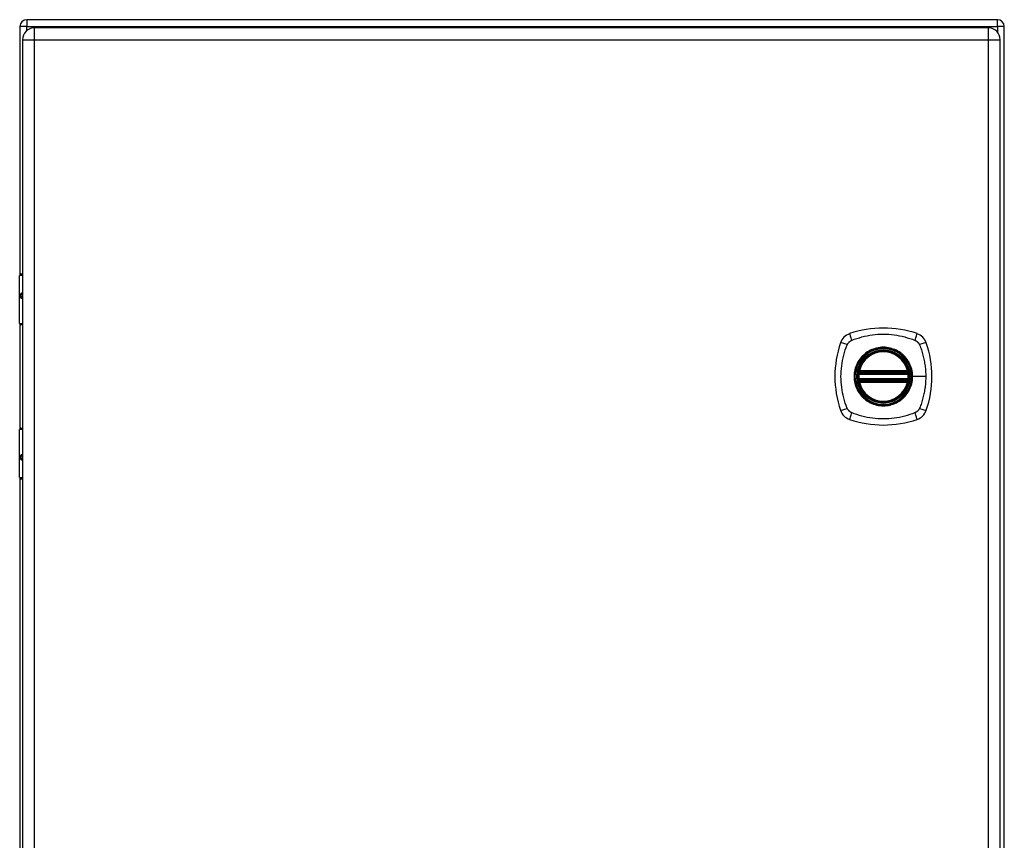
# Model space of a CAD drawing. Header units: inches. Extents: x 9.2 to 84.3, y 6 to 56.3.
# Tile 5 of 7: x 41.4 to 53.4, y 31.5 to 41.5. Entities that reach past the tile are written whole.
import ezdxf

# ---------------------------------------------------------------- set-up
doc = ezdxf.new("R2010")
doc.units = ezdxf.units.IN
doc.header["$MEASUREMENT"] = 0
doc.layers.add('Visible Edges(ANSI)', color=7, linetype='Continuous', lineweight=25)
doc.layers.add('Visible Tangent Edges(ANSI)', color=7, linetype='Continuous', lineweight=25)

msp = doc.modelspace()

# ---------------------------------------------------------------- linework, layer by layer
at = {"layer": 'Visible Edges(ANSI)'}
for p, q in [((41.445, 41.42), (41.445, 38.396)), ((53.361, 41.504), (41.529, 41.504)), ((53.445, 21.588), (53.445, 41.42)), ((53.249, 41.406), (41.623, 41.406)), ((41.477, 41.26), (41.477, 21.749)), ((53.395, 21.749), (53.395, 41.26)), ((41.442, 37.801), (41.442, 38.386)), ((41.462, 38.406), (41.477, 38.406)), ((41.477, 38.162), (41.474, 38.162)), ((41.474, 38.118), (41.477, 38.118)), ((41.445, 37.792), (41.445, 36.519)), ((41.477, 37.786), (41.458, 37.786)), ((51.678, 37.215), (52.264, 37.215)), ((51.674, 37.195), (52.268, 37.195)), ((52.268, 37.116), (51.674, 37.116)), ((52.264, 37.096), (51.678, 37.096)), ((41.442, 35.925), (41.442, 36.51)), ((41.458, 36.526), (41.477, 36.526)), ((41.477, 36.193), (41.474, 36.193)), ((41.474, 36.15), (41.477, 36.15)), ((41.445, 35.915), (41.445, 27.093)), ((41.477, 35.906), (41.462, 35.906))]:
    msp.add_line(p, q, dxfattribs=at)
at = {"layer": 'Visible Edges(ANSI)', "flags": 128}
for points in [[(51.662, 37.209), (51.662, 37.209), (51.662, 37.209), (51.662, 37.208), (51.662, 37.208), (51.662, 37.208), (51.662, 37.207), (51.662, 37.206), (51.662, 37.206), (51.662, 37.205), (51.662, 37.204), (51.661, 37.203), (51.661, 37.202), (51.661, 37.2), (51.661, 37.199), (51.661, 37.198), (51.661, 37.197), (51.66, 37.195), (51.66, 37.194), (51.66, 37.192), (51.66, 37.191), (51.66, 37.189), (51.659, 37.187), (51.659, 37.186), (51.659, 37.184)], [(51.659, 37.127), (51.659, 37.125), (51.659, 37.124), (51.66, 37.122), (51.66, 37.121), (51.66, 37.119), (51.66, 37.118), (51.66, 37.116), (51.661, 37.115), (51.661, 37.113), (51.661, 37.112), (51.661, 37.111), (51.661, 37.11), (51.661, 37.109), (51.662, 37.108), (51.662, 37.107), (51.662, 37.106), (51.662, 37.105), (51.662, 37.104), (51.662, 37.104), (51.662, 37.103), (51.662, 37.103), (51.662, 37.103), (51.662, 37.102), (51.662, 37.102)], [(52.283, 37.184), (52.282, 37.186), (52.282, 37.187), (52.282, 37.189), (52.282, 37.191), (52.282, 37.192), (52.281, 37.194), (52.281, 37.195), (52.281, 37.197), (52.281, 37.198), (52.281, 37.199), (52.281, 37.2), (52.28, 37.202), (52.28, 37.203), (52.28, 37.204), (52.28, 37.205), (52.28, 37.206), (52.28, 37.206), (52.28, 37.207), (52.279, 37.208), (52.279, 37.208), (52.279, 37.208), (52.279, 37.209), (52.279, 37.209), (52.279, 37.209)], [(52.279, 37.102), (52.279, 37.102), (52.279, 37.103), (52.279, 37.103), (52.279, 37.103), (52.279, 37.104), (52.28, 37.104), (52.28, 37.105), (52.28, 37.106), (52.28, 37.107), (52.28, 37.108), (52.28, 37.109), (52.28, 37.11), (52.281, 37.111), (52.281, 37.112), (52.281, 37.113), (52.281, 37.115), (52.281, 37.116), (52.281, 37.118), (52.282, 37.119), (52.282, 37.121), (52.282, 37.122), (52.282, 37.124), (52.282, 37.125), (52.283, 37.127)]]:
    msp.add_lwpolyline(points, dxfattribs=at)
at = {"layer": 'Visible Edges(ANSI)'}
for radius in [0.32, 0.315]:
    msp.add_circle((51.971, 37.156), radius, dxfattribs=at)
for centre, radius, start, end in [((41.529, 41.42), 0.084, 90, 180), ((53.361, 41.42), 0.084, 0, 90), ((41.623, 41.26), 0.146, 90, 180), ((53.249, 41.26), 0.146, 0, 90), ((41.462, 38.386), 0.0197, 90, 180), ((41.458, 37.801), 0.0157, 180, 270), ((51.971, 36.467), 1.28, 71.2278, 108.7722), ((51.616, 37.51), 0.177, 108.7722, 161.2278), ((52.326, 37.51), 0.177, 18.7722, 71.2278), ((52.66, 37.156), 1.28, 161.2278, 198.7722), ((51.971, 37.156), 0.313, 13.6344, 166.3656), ((51.282, 37.156), 1.28, 341.2278, 18.7722), ((51.971, 37.156), 0.313, 166.3656, 170.216), ((51.678, 37.227), 0.0118, 166.3656, 270), ((52.264, 37.227), 0.0118, 270, 13.6344), ((51.971, 37.156), 0.313, 9.784, 13.6344), ((51.971, 37.156), 0.313, 174.7499, 185.2501), ((51.674, 37.207), 0.0118, 170.216, 270), ((51.674, 37.104), 0.0118, 90, 189.784), ((51.971, 37.156), 0.313, 189.784, 193.6344), ((51.678, 37.085), 0.0118, 90, 193.6344), ((52.264, 37.085), 0.0118, 346.3656, 90), ((52.268, 37.207), 0.0118, 270, 9.784), ((52.268, 37.104), 0.0118, 350.216, 90), ((51.971, 37.156), 0.313, 346.3656, 350.216), ((51.971, 37.156), 0.313, 354.7499, 5.2501), ((51.971, 37.156), 0.313, 193.6344, 346.3656), ((51.616, 36.801), 0.177, 198.7722, 251.2278), ((52.326, 36.801), 0.177, 288.7722, 341.2278), ((51.971, 37.845), 1.28, 251.2278, 288.7722), ((41.458, 36.51), 0.0157, 90, 180), ((41.462, 35.925), 0.0197, 180, 270)]:
    msp.add_arc(centre, radius, start, end, dxfattribs=at)
at = {"layer": 'Visible Tangent Edges(ANSI)'}
for p, q in [((41.529, 41.42), (41.445, 41.42)), ((41.529, 41.504), (41.529, 41.42)), ((41.529, 41.42), (53.361, 41.42)), ((41.529, 41.372), (41.529, 41.42)), ((53.361, 41.42), (53.361, 41.504)), ((53.361, 41.42), (53.361, 41.353)), ((53.445, 41.42), (53.361, 41.42)), ((41.623, 41.26), (41.623, 41.406)), ((53.249, 41.406), (53.249, 41.26)), ((41.477, 41.26), (41.623, 41.26)), ((41.623, 41.26), (53.249, 41.26)), ((41.623, 21.749), (41.623, 41.26)), ((53.249, 41.26), (53.395, 41.26)), ((53.249, 41.26), (53.249, 21.749)), ((41.477, 38.386), (41.442, 38.386)), ((41.465, 38.171), (41.477, 38.171)), ((41.477, 38.108), (41.465, 38.108)), ((41.442, 37.801), (41.477, 37.801)), ((51.667, 37.229), (51.678, 37.227)), ((51.678, 37.215), (51.678, 37.227)), ((52.264, 37.227), (51.678, 37.227)), ((51.678, 37.205), (51.678, 37.215)), ((52.264, 37.227), (52.275, 37.229)), ((52.264, 37.227), (52.264, 37.215)), ((52.264, 37.215), (52.264, 37.205)), ((51.659, 37.184), (51.671, 37.183)), ((51.659, 37.127), (51.671, 37.128)), ((51.668, 37.208), (51.662, 37.209)), ((51.662, 37.102), (51.668, 37.103)), ((51.671, 37.183), (52.271, 37.183)), ((52.271, 37.128), (51.671, 37.128)), ((51.674, 37.195), (51.674, 37.205)), ((51.674, 37.106), (51.674, 37.116)), ((51.678, 37.205), (52.264, 37.205)), ((51.678, 37.096), (51.678, 37.106)), ((52.264, 37.106), (51.678, 37.106)), ((51.678, 37.085), (51.678, 37.096)), ((52.264, 37.106), (52.264, 37.096)), ((52.264, 37.096), (52.264, 37.085)), ((52.268, 37.205), (52.268, 37.195)), ((52.268, 37.116), (52.268, 37.106)), ((52.271, 37.183), (52.283, 37.184)), ((52.271, 37.128), (52.283, 37.127)), ((52.279, 37.209), (52.273, 37.208)), ((52.273, 37.103), (52.279, 37.102)), ((52.323, 37.156), (52.328, 37.156)), ((52.487, 37.156), (52.328, 37.156)), ((51.678, 37.085), (51.667, 37.082)), ((51.678, 37.085), (52.264, 37.085)), ((52.275, 37.082), (52.264, 37.085)), ((41.477, 36.51), (41.442, 36.51)), ((41.465, 36.203), (41.477, 36.203)), ((41.477, 36.14), (41.465, 36.14)), ((41.442, 35.925), (41.477, 35.925))]:
    msp.add_line(p, q, dxfattribs=at)
at = {"layer": 'Visible Tangent Edges(ANSI)', "flags": 128}
for points in [[(41.465, 38.171), (41.463, 38.171), (41.461, 38.17), (41.459, 38.169), (41.457, 38.168), (41.456, 38.165), (41.455, 38.163), (41.453, 38.16), (41.452, 38.156), (41.452, 38.152), (41.451, 38.148), (41.451, 38.144), (41.451, 38.14), (41.451, 38.136), (41.451, 38.131), (41.452, 38.127), (41.453, 38.124), (41.453, 38.12), (41.455, 38.117), (41.456, 38.114), (41.457, 38.112), (41.459, 38.111), (41.461, 38.109), (41.463, 38.109), (41.465, 38.108)], [(41.474, 38.118), (41.472, 38.118), (41.47, 38.119), (41.468, 38.12), (41.466, 38.121), (41.465, 38.122), (41.464, 38.124), (41.463, 38.126), (41.462, 38.129), (41.461, 38.131), (41.461, 38.134), (41.46, 38.137), (41.46, 38.14), (41.46, 38.143), (41.461, 38.146), (41.461, 38.148), (41.462, 38.151), (41.463, 38.153), (41.464, 38.156), (41.465, 38.157), (41.466, 38.159), (41.468, 38.16), (41.47, 38.161), (41.472, 38.161), (41.474, 38.162)], [(51.531, 37.544), (51.532, 37.547), (51.534, 37.55), (51.535, 37.552), (51.537, 37.555), (51.538, 37.558), (51.54, 37.56), (51.542, 37.563), (51.544, 37.565), (51.546, 37.568), (51.548, 37.57), (51.55, 37.572), (51.552, 37.574), (51.554, 37.577), (51.557, 37.579), (51.559, 37.581), (51.561, 37.583), (51.564, 37.584), (51.566, 37.586), (51.569, 37.588), (51.571, 37.59), (51.574, 37.591), (51.577, 37.593), (51.579, 37.594), (51.582, 37.596)], [(51.582, 37.596), (51.616, 37.609), (51.647, 37.62), (51.678, 37.629), (51.71, 37.638), (51.742, 37.646), (51.774, 37.653), (51.806, 37.659), (51.839, 37.664), (51.872, 37.667), (51.905, 37.67), (51.938, 37.672), (51.971, 37.672), (52.004, 37.672), (52.037, 37.67), (52.07, 37.667), (52.102, 37.664), (52.135, 37.659), (52.167, 37.653), (52.2, 37.646), (52.232, 37.638), (52.263, 37.629), (52.295, 37.62), (52.326, 37.609), (52.359, 37.596)], [(52.359, 37.596), (52.361, 37.595), (52.362, 37.594), (52.364, 37.593), (52.365, 37.593), (52.366, 37.592), (52.368, 37.591), (52.369, 37.59), (52.37, 37.59), (52.372, 37.589), (52.373, 37.588), (52.374, 37.587), (52.375, 37.586), (52.377, 37.585), (52.378, 37.584), (52.379, 37.584), (52.38, 37.583), (52.382, 37.582), (52.383, 37.581), (52.384, 37.58), (52.385, 37.579), (52.386, 37.578), (52.387, 37.577), (52.388, 37.575), (52.39, 37.574)], [(52.39, 37.574), (52.391, 37.573), (52.392, 37.572), (52.393, 37.571), (52.394, 37.57), (52.395, 37.569), (52.396, 37.568), (52.397, 37.566), (52.398, 37.565), (52.399, 37.564), (52.4, 37.563), (52.401, 37.562), (52.401, 37.56), (52.402, 37.559), (52.403, 37.558), (52.404, 37.556), (52.405, 37.555), (52.406, 37.554), (52.406, 37.552), (52.407, 37.551), (52.408, 37.55), (52.409, 37.548), (52.409, 37.547), (52.41, 37.546), (52.411, 37.544)], [(51.531, 36.767), (51.517, 36.801), (51.507, 36.832), (51.497, 36.863), (51.488, 36.895), (51.48, 36.927), (51.474, 36.959), (51.468, 36.991), (51.463, 37.024), (51.459, 37.057), (51.456, 37.089), (51.455, 37.122), (51.454, 37.155), (51.455, 37.188), (51.456, 37.221), (51.459, 37.254), (51.463, 37.287), (51.468, 37.32), (51.474, 37.352), (51.48, 37.384), (51.488, 37.416), (51.497, 37.448), (51.507, 37.48), (51.517, 37.511), (51.531, 37.544)], [(52.323, 37.156), (52.311, 37.064), (52.276, 36.979), (52.22, 36.906), (52.147, 36.85), (52.062, 36.815), (51.97, 36.803), (51.879, 36.816), (51.794, 36.851), (51.721, 36.907), (51.666, 36.979), (51.631, 37.065), (51.619, 37.156), (51.631, 37.247), (51.666, 37.332), (51.722, 37.405), (51.795, 37.461), (51.88, 37.496), (51.971, 37.508), (52.062, 37.496), (52.147, 37.46), (52.22, 37.405), (52.276, 37.332), (52.311, 37.247), (52.323, 37.156)], [(52.198, 37.43), (52.182, 37.443), (52.165, 37.455), (52.148, 37.465), (52.13, 37.475), (52.111, 37.484), (52.092, 37.491), (52.072, 37.498), (52.052, 37.503), (52.032, 37.507), (52.012, 37.51), (51.991, 37.512), (51.971, 37.512), (51.95, 37.512), (51.93, 37.51), (51.909, 37.507), (51.889, 37.503), (51.869, 37.498), (51.85, 37.491), (51.83, 37.484), (51.812, 37.475), (51.794, 37.465), (51.776, 37.455), (51.759, 37.443), (51.743, 37.43)], [(52.411, 37.544), (52.419, 37.526), (52.425, 37.511), (52.43, 37.495), (52.435, 37.48), (52.44, 37.464), (52.445, 37.448), (52.449, 37.432), (52.453, 37.417), (52.457, 37.401), (52.461, 37.385), (52.465, 37.368), (52.468, 37.352), (52.471, 37.336), (52.474, 37.32), (52.476, 37.304), (52.479, 37.287), (52.481, 37.271), (52.483, 37.254), (52.484, 37.238), (52.485, 37.222), (52.486, 37.205), (52.487, 37.189), (52.487, 37.172), (52.487, 37.156)], [(51.696, 37.383), (51.684, 37.367), (51.672, 37.35), (51.661, 37.333), (51.651, 37.314), (51.643, 37.296), (51.635, 37.277), (51.629, 37.257), (51.623, 37.237), (51.619, 37.217), (51.616, 37.197), (51.615, 37.176), (51.614, 37.155), (51.615, 37.135), (51.616, 37.114), (51.619, 37.094), (51.623, 37.074), (51.629, 37.054), (51.635, 37.034), (51.643, 37.015), (51.652, 36.997), (51.661, 36.978), (51.672, 36.961), (51.684, 36.944), (51.696, 36.928)], [(51.743, 37.43), (51.741, 37.428), (51.739, 37.427), (51.737, 37.425), (51.735, 37.423), (51.733, 37.421), (51.731, 37.419), (51.729, 37.417), (51.727, 37.416), (51.725, 37.414), (51.723, 37.412), (51.721, 37.41), (51.719, 37.408), (51.717, 37.406), (51.715, 37.404), (51.713, 37.402), (51.711, 37.4), (51.709, 37.398), (51.707, 37.396), (51.705, 37.394), (51.703, 37.392), (51.702, 37.39), (51.7, 37.387), (51.698, 37.385), (51.696, 37.383)], [(52.245, 37.383), (52.244, 37.385), (52.242, 37.387), (52.24, 37.39), (52.238, 37.392), (52.236, 37.394), (52.234, 37.396), (52.233, 37.398), (52.231, 37.4), (52.229, 37.402), (52.227, 37.404), (52.225, 37.406), (52.223, 37.408), (52.221, 37.41), (52.219, 37.412), (52.217, 37.414), (52.215, 37.416), (52.213, 37.417), (52.211, 37.419), (52.209, 37.421), (52.207, 37.423), (52.205, 37.425), (52.203, 37.427), (52.201, 37.428), (52.198, 37.43)], [(52.328, 37.156), (52.328, 37.166), (52.327, 37.176), (52.326, 37.186), (52.325, 37.197), (52.324, 37.207), (52.322, 37.217), (52.32, 37.227), (52.318, 37.237), (52.316, 37.247), (52.313, 37.257), (52.31, 37.267), (52.306, 37.277), (52.303, 37.286), (52.299, 37.296), (52.295, 37.305), (52.29, 37.314), (52.286, 37.324), (52.281, 37.333), (52.275, 37.341), (52.27, 37.35), (52.264, 37.359), (52.258, 37.367), (52.252, 37.375), (52.245, 37.383)], [(51.667, 37.229), (51.666, 37.228), (51.666, 37.228), (51.666, 37.227), (51.666, 37.226), (51.666, 37.225), (51.666, 37.224), (51.666, 37.223), (51.666, 37.222), (51.666, 37.221), (51.666, 37.22), (51.666, 37.219), (51.666, 37.218), (51.666, 37.217), (51.666, 37.216), (51.666, 37.215), (51.666, 37.214), (51.666, 37.213), (51.666, 37.213), (51.667, 37.212), (51.667, 37.211), (51.667, 37.21), (51.668, 37.209), (51.668, 37.209), (51.668, 37.208)], [(52.273, 37.208), (52.274, 37.209), (52.274, 37.209), (52.274, 37.21), (52.275, 37.211), (52.275, 37.212), (52.275, 37.213), (52.275, 37.213), (52.276, 37.214), (52.276, 37.215), (52.276, 37.216), (52.276, 37.217), (52.276, 37.218), (52.276, 37.219), (52.276, 37.22), (52.276, 37.221), (52.276, 37.222), (52.276, 37.223), (52.276, 37.224), (52.276, 37.225), (52.276, 37.226), (52.276, 37.227), (52.275, 37.228), (52.275, 37.228), (52.275, 37.229)], [(51.668, 37.103), (51.668, 37.103), (51.668, 37.102), (51.667, 37.101), (51.667, 37.1), (51.667, 37.099), (51.666, 37.099), (51.666, 37.098), (51.666, 37.097), (51.666, 37.096), (51.666, 37.095), (51.666, 37.094), (51.666, 37.093), (51.666, 37.092), (51.666, 37.091), (51.666, 37.09), (51.666, 37.089), (51.666, 37.088), (51.666, 37.088), (51.666, 37.087), (51.666, 37.086), (51.666, 37.085), (51.666, 37.084), (51.666, 37.083), (51.667, 37.082)], [(51.668, 37.208), (51.669, 37.208), (51.669, 37.207), (51.669, 37.207), (51.669, 37.207), (51.669, 37.207), (51.67, 37.207), (51.67, 37.207), (51.67, 37.207), (51.67, 37.206), (51.67, 37.206), (51.671, 37.206), (51.671, 37.206), (51.671, 37.206), (51.671, 37.206), (51.672, 37.206), (51.672, 37.206), (51.672, 37.206), (51.672, 37.205), (51.673, 37.205), (51.673, 37.205), (51.673, 37.205), (51.673, 37.205), (51.674, 37.205), (51.674, 37.205)], [(51.674, 37.106), (51.674, 37.106), (51.673, 37.106), (51.673, 37.106), (51.673, 37.106), (51.673, 37.106), (51.672, 37.106), (51.672, 37.106), (51.672, 37.106), (51.672, 37.105), (51.671, 37.105), (51.671, 37.105), (51.671, 37.105), (51.671, 37.105), (51.67, 37.105), (51.67, 37.105), (51.67, 37.105), (51.67, 37.105), (51.67, 37.104), (51.669, 37.104), (51.669, 37.104), (51.669, 37.104), (51.669, 37.104), (51.669, 37.104), (51.668, 37.103)], [(51.671, 37.183), (51.671, 37.184), (51.671, 37.185), (51.671, 37.185), (51.672, 37.186), (51.672, 37.187), (51.672, 37.188), (51.672, 37.188), (51.672, 37.189), (51.672, 37.19), (51.673, 37.19), (51.673, 37.191), (51.673, 37.192), (51.673, 37.192), (51.673, 37.193), (51.673, 37.193), (51.673, 37.193), (51.674, 37.194), (51.674, 37.194), (51.674, 37.194), (51.674, 37.195), (51.674, 37.195), (51.674, 37.195), (51.674, 37.195), (51.674, 37.195)], [(51.674, 37.116), (51.674, 37.116), (51.674, 37.116), (51.674, 37.116), (51.674, 37.117), (51.674, 37.117), (51.674, 37.117), (51.674, 37.117), (51.673, 37.118), (51.673, 37.118), (51.673, 37.119), (51.673, 37.119), (51.673, 37.12), (51.673, 37.12), (51.673, 37.121), (51.672, 37.122), (51.672, 37.122), (51.672, 37.123), (51.672, 37.124), (51.672, 37.124), (51.672, 37.125), (51.671, 37.126), (51.671, 37.127), (51.671, 37.127), (51.671, 37.128)], [(51.674, 37.205), (51.674, 37.205), (51.674, 37.205), (51.675, 37.205), (51.675, 37.205), (51.675, 37.205), (51.675, 37.205), (51.675, 37.205), (51.675, 37.205), (51.676, 37.205), (51.676, 37.205), (51.676, 37.205), (51.676, 37.205), (51.676, 37.205), (51.676, 37.205), (51.677, 37.205), (51.677, 37.205), (51.677, 37.205), (51.677, 37.205), (51.677, 37.205), (51.677, 37.205), (51.678, 37.205), (51.678, 37.205), (51.678, 37.205), (51.678, 37.205)], [(51.678, 37.106), (51.678, 37.106), (51.678, 37.106), (51.678, 37.106), (51.677, 37.106), (51.677, 37.106), (51.677, 37.106), (51.677, 37.106), (51.677, 37.106), (51.677, 37.106), (51.676, 37.106), (51.676, 37.106), (51.676, 37.106), (51.676, 37.106), (51.676, 37.106), (51.676, 37.106), (51.675, 37.106), (51.675, 37.106), (51.675, 37.106), (51.675, 37.106), (51.675, 37.106), (51.675, 37.106), (51.674, 37.106), (51.674, 37.106), (51.674, 37.106)], [(52.245, 36.928), (52.252, 36.936), (52.258, 36.944), (52.264, 36.953), (52.27, 36.961), (52.275, 36.97), (52.281, 36.979), (52.286, 36.988), (52.29, 36.997), (52.295, 37.006), (52.299, 37.016), (52.303, 37.025), (52.306, 37.035), (52.31, 37.044), (52.313, 37.054), (52.316, 37.064), (52.318, 37.074), (52.32, 37.084), (52.322, 37.094), (52.324, 37.104), (52.325, 37.115), (52.326, 37.125), (52.327, 37.135), (52.328, 37.145), (52.328, 37.156)], [(52.264, 37.205), (52.264, 37.205), (52.264, 37.205), (52.264, 37.205), (52.264, 37.205), (52.264, 37.205), (52.265, 37.205), (52.265, 37.205), (52.265, 37.205), (52.265, 37.205), (52.265, 37.205), (52.265, 37.205), (52.266, 37.205), (52.266, 37.205), (52.266, 37.205), (52.266, 37.205), (52.266, 37.205), (52.266, 37.205), (52.267, 37.205), (52.267, 37.205), (52.267, 37.205), (52.267, 37.205), (52.267, 37.205), (52.267, 37.205), (52.268, 37.205)], [(52.268, 37.106), (52.267, 37.106), (52.267, 37.106), (52.267, 37.106), (52.267, 37.106), (52.267, 37.106), (52.267, 37.106), (52.266, 37.106), (52.266, 37.106), (52.266, 37.106), (52.266, 37.106), (52.266, 37.106), (52.266, 37.106), (52.265, 37.106), (52.265, 37.106), (52.265, 37.106), (52.265, 37.106), (52.265, 37.106), (52.265, 37.106), (52.264, 37.106), (52.264, 37.106), (52.264, 37.106), (52.264, 37.106), (52.264, 37.106), (52.264, 37.106)], [(52.268, 37.205), (52.268, 37.205), (52.268, 37.205), (52.268, 37.205), (52.269, 37.205), (52.269, 37.205), (52.269, 37.205), (52.269, 37.206), (52.27, 37.206), (52.27, 37.206), (52.27, 37.206), (52.27, 37.206), (52.271, 37.206), (52.271, 37.206), (52.271, 37.206), (52.271, 37.206), (52.272, 37.207), (52.272, 37.207), (52.272, 37.207), (52.272, 37.207), (52.273, 37.207), (52.273, 37.207), (52.273, 37.207), (52.273, 37.208), (52.273, 37.208)], [(52.268, 37.195), (52.268, 37.195), (52.268, 37.195), (52.268, 37.195), (52.268, 37.195), (52.268, 37.194), (52.268, 37.194), (52.268, 37.194), (52.268, 37.193), (52.268, 37.193), (52.268, 37.193), (52.269, 37.192), (52.269, 37.192), (52.269, 37.191), (52.269, 37.19), (52.269, 37.19), (52.269, 37.189), (52.27, 37.188), (52.27, 37.188), (52.27, 37.187), (52.27, 37.186), (52.27, 37.185), (52.27, 37.185), (52.271, 37.184), (52.271, 37.183)], [(52.271, 37.128), (52.271, 37.127), (52.27, 37.127), (52.27, 37.126), (52.27, 37.125), (52.27, 37.124), (52.27, 37.124), (52.27, 37.123), (52.269, 37.122), (52.269, 37.122), (52.269, 37.121), (52.269, 37.12), (52.269, 37.12), (52.269, 37.119), (52.268, 37.119), (52.268, 37.118), (52.268, 37.118), (52.268, 37.117), (52.268, 37.117), (52.268, 37.117), (52.268, 37.117), (52.268, 37.116), (52.268, 37.116), (52.268, 37.116), (52.268, 37.116)], [(52.273, 37.103), (52.273, 37.104), (52.273, 37.104), (52.273, 37.104), (52.273, 37.104), (52.272, 37.104), (52.272, 37.104), (52.272, 37.105), (52.272, 37.105), (52.271, 37.105), (52.271, 37.105), (52.271, 37.105), (52.271, 37.105), (52.27, 37.105), (52.27, 37.105), (52.27, 37.105), (52.27, 37.106), (52.269, 37.106), (52.269, 37.106), (52.269, 37.106), (52.269, 37.106), (52.268, 37.106), (52.268, 37.106), (52.268, 37.106), (52.268, 37.106)], [(52.275, 37.082), (52.275, 37.083), (52.275, 37.084), (52.276, 37.085), (52.276, 37.086), (52.276, 37.087), (52.276, 37.088), (52.276, 37.088), (52.276, 37.089), (52.276, 37.09), (52.276, 37.091), (52.276, 37.092), (52.276, 37.093), (52.276, 37.094), (52.276, 37.095), (52.276, 37.096), (52.276, 37.097), (52.275, 37.098), (52.275, 37.099), (52.275, 37.099), (52.275, 37.1), (52.274, 37.101), (52.274, 37.102), (52.274, 37.103), (52.273, 37.103)], [(52.487, 37.156), (52.487, 37.139), (52.487, 37.123), (52.486, 37.106), (52.485, 37.09), (52.484, 37.073), (52.483, 37.057), (52.481, 37.04), (52.479, 37.024), (52.476, 37.008), (52.474, 36.991), (52.471, 36.975), (52.468, 36.959), (52.465, 36.943), (52.461, 36.927), (52.457, 36.911), (52.453, 36.895), (52.449, 36.879), (52.445, 36.863), (52.44, 36.847), (52.435, 36.832), (52.43, 36.816), (52.425, 36.801), (52.419, 36.785), (52.411, 36.767)], [(51.696, 36.928), (51.698, 36.926), (51.7, 36.924), (51.702, 36.922), (51.703, 36.92), (51.705, 36.918), (51.707, 36.915), (51.709, 36.913), (51.711, 36.911), (51.713, 36.909), (51.715, 36.907), (51.717, 36.905), (51.719, 36.903), (51.721, 36.901), (51.723, 36.9), (51.725, 36.898), (51.727, 36.896), (51.729, 36.894), (51.731, 36.892), (51.733, 36.89), (51.735, 36.888), (51.737, 36.886), (51.739, 36.885), (51.741, 36.883), (51.743, 36.881)], [(51.743, 36.881), (51.759, 36.868), (51.776, 36.857), (51.794, 36.846), (51.812, 36.836), (51.831, 36.828), (51.85, 36.82), (51.869, 36.814), (51.889, 36.808), (51.909, 36.804), (51.93, 36.801), (51.95, 36.799), (51.971, 36.799), (51.991, 36.799), (52.012, 36.801), (52.032, 36.804), (52.053, 36.808), (52.072, 36.814), (52.092, 36.82), (52.111, 36.828), (52.13, 36.836), (52.148, 36.846), (52.165, 36.857), (52.182, 36.868), (52.198, 36.881)], [(52.198, 36.881), (52.201, 36.883), (52.203, 36.885), (52.205, 36.886), (52.207, 36.888), (52.209, 36.89), (52.211, 36.892), (52.213, 36.894), (52.215, 36.896), (52.217, 36.898), (52.219, 36.9), (52.221, 36.901), (52.223, 36.903), (52.225, 36.905), (52.227, 36.907), (52.229, 36.909), (52.231, 36.911), (52.233, 36.913), (52.234, 36.915), (52.236, 36.918), (52.238, 36.92), (52.24, 36.922), (52.242, 36.924), (52.244, 36.926), (52.245, 36.928)], [(51.582, 36.716), (51.579, 36.717), (51.577, 36.718), (51.574, 36.72), (51.571, 36.722), (51.569, 36.723), (51.566, 36.725), (51.564, 36.727), (51.561, 36.729), (51.559, 36.731), (51.557, 36.733), (51.554, 36.735), (51.552, 36.737), (51.55, 36.739), (51.548, 36.741), (51.546, 36.744), (51.544, 36.746), (51.542, 36.748), (51.54, 36.751), (51.538, 36.754), (51.537, 36.756), (51.535, 36.759), (51.534, 36.761), (51.532, 36.764), (51.531, 36.767)], [(52.411, 36.767), (52.409, 36.764), (52.408, 36.762), (52.406, 36.759), (52.405, 36.756), (52.403, 36.754), (52.401, 36.751), (52.4, 36.749), (52.398, 36.746), (52.396, 36.744), (52.394, 36.741), (52.392, 36.739), (52.39, 36.737), (52.387, 36.735), (52.385, 36.733), (52.383, 36.731), (52.38, 36.729), (52.378, 36.727), (52.375, 36.725), (52.373, 36.723), (52.37, 36.722), (52.368, 36.72), (52.365, 36.718), (52.362, 36.717), (52.359, 36.716)], [(52.359, 36.716), (52.326, 36.702), (52.295, 36.691), (52.263, 36.682), (52.232, 36.673), (52.2, 36.665), (52.167, 36.658), (52.135, 36.652), (52.102, 36.648), (52.07, 36.644), (52.037, 36.641), (52.004, 36.64), (51.971, 36.639), (51.938, 36.64), (51.905, 36.641), (51.872, 36.644), (51.839, 36.648), (51.806, 36.653), (51.774, 36.658), (51.742, 36.665), (51.71, 36.673), (51.678, 36.682), (51.647, 36.691), (51.616, 36.702), (51.582, 36.716)], [(41.465, 36.203), (41.463, 36.203), (41.461, 36.202), (41.459, 36.201), (41.457, 36.199), (41.456, 36.197), (41.455, 36.194), (41.453, 36.191), (41.453, 36.188), (41.452, 36.184), (41.451, 36.18), (41.451, 36.176), (41.451, 36.171), (41.451, 36.167), (41.451, 36.163), (41.452, 36.159), (41.452, 36.155), (41.453, 36.152), (41.455, 36.149), (41.456, 36.146), (41.457, 36.144), (41.459, 36.142), (41.461, 36.141), (41.463, 36.14), (41.465, 36.14)], [(41.474, 36.15), (41.472, 36.15), (41.47, 36.15), (41.468, 36.151), (41.466, 36.152), (41.465, 36.154), (41.464, 36.156), (41.463, 36.158), (41.462, 36.16), (41.461, 36.163), (41.461, 36.166), (41.46, 36.168), (41.46, 36.171), (41.46, 36.174), (41.461, 36.177), (41.461, 36.18), (41.462, 36.183), (41.463, 36.185), (41.464, 36.187), (41.465, 36.189), (41.466, 36.19), (41.468, 36.192), (41.47, 36.192), (41.472, 36.193), (41.474, 36.193)]]:
    msp.add_lwpolyline(points, dxfattribs=at)
at = {"layer": 'Visible Tangent Edges(ANSI)'}
for radius in [0.346, 0.342, 0.325, 0.324]:
    msp.add_circle((51.971, 37.156), radius, dxfattribs=at)
for start, end in [(13.6344, 166.3656), (174.7499, 185.2501), (354.7499, 5.2501), (193.6344, 346.3656)]:
    msp.add_arc((51.971, 37.156), 0.301, start, end, dxfattribs=at)
for centre, major_axis, ratio, start_param, end_param in [((41.474, 38.171), (0, -0.00984), 0.879139, 4.712389, 6.283185), ((41.474, 38.108), (0, 0.00984), 0.879139, 0, 1.570796), ((51.597, 37.568), (-0.037, 0.112), 0.042597, 0.170073, 1.307344), ((52.345, 37.568), (0.037, 0.112), 0.042597, 4.975842, 6.113112), ((51.559, 37.53), (-0.112, 0.037), 0.042597, 4.975842, 6.113112), ((52.383, 37.53), (0.112, 0.037), 0.042597, 0.170073, 1.307344), ((51.663, 37.209), (0.00773, 0.00893), 0.431674, 4.96723, 6.283185), ((51.674, 37.203), (0.0021, 0.0116), 0.025638, 0, 1.426581), ((52.268, 37.203), (-0.0021, 0.0116), 0.025638, 4.856604, 6.283185), ((52.279, 37.209), (-0.00773, 0.00893), 0.431674, 0, 1.315955), ((51.663, 37.102), (0.00773, -0.00893), 0.431674, 0, 1.315955), ((51.674, 37.108), (0.0021, -0.0116), 0.025638, 4.856604, 6.283185), ((52.268, 37.108), (-0.0021, -0.0116), 0.025638, 0, 1.426581), ((52.279, 37.102), (-0.00773, -0.00893), 0.431674, 4.96723, 6.283185), ((51.559, 36.781), (-0.112, -0.037), 0.042597, 0.170073, 1.307344), ((52.383, 36.781), (0.112, -0.037), 0.042597, 4.975842, 6.113112), ((51.597, 36.743), (-0.037, -0.112), 0.042597, 4.975842, 6.113112), ((52.345, 36.743), (0.037, -0.112), 0.042597, 0.170073, 1.307344), ((41.474, 36.203), (0, -0.00984), 0.879139, 4.712389, 6.283185), ((41.474, 36.14), (0, 0.00984), 0.879139, 0, 1.570796)]:
    msp.add_ellipse(centre, major_axis=major_axis, ratio=ratio, start_param=start_param, end_param=end_param, dxfattribs=at)

doc.saveas('drawing.dxf')
